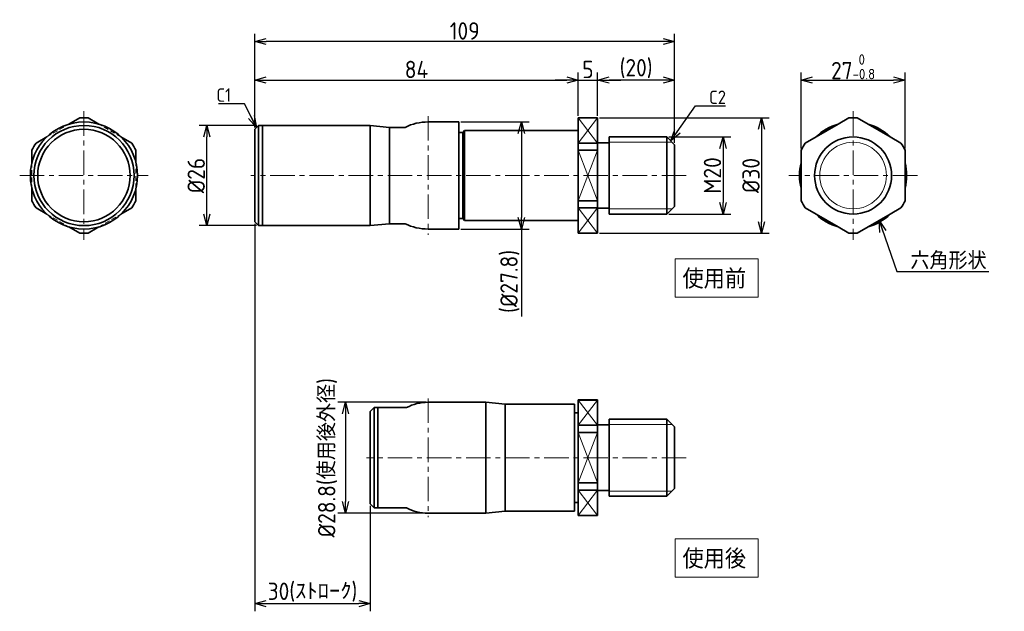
# Model space of a CAD drawing. Header units: millimetres. Extents: x 101 to 357, y -130 to 24.
import ezdxf

# ---------------------------------------------------------------- set-up
doc = ezdxf.new("R2010")
doc.units = ezdxf.units.MM
doc.header["$LTSCALE"] = 0.2
doc.linetypes.add('CENTER', pattern=[50.8, 31.75, -6.35, 6.35, -6.35])
doc.linetypes.add('HIDDEN', pattern=[9.525, 6.35, -3.175])
for name, color, linetype, lineweight in [('18-0-CON', 3, 'Continuous', 18), ('18-1-HID', 4, 'HIDDEN', 18), ('18-2-CEN', 1, 'CENTER', 18), ('35-0-CON', 7, 'Continuous', 35)]:
    doc.layers.add(name, color=color, linetype=linetype, lineweight=lineweight)
doc.styles.add('Dimension', font='isocp.shx', dxfattribs={"bigfont": 'bigfont.shx'})
doc.styles.get("Standard").update_dxf_attribs({"font": 'isocp.shx', "bigfont": 'bigfont.shx'})
doc.dimstyles.new('外形図／部品図', dxfattribs={"dimscale": 0, "dimtxt": 4.5, "dimasz": 3, "dimexe": 2, "dimexo": 0.5, "dimgap": 0.5, "dimtad": 1, "dimdec": 3, "dimdsep": 46, "dimtxsty": 'Dimension', "dimblk": 'OPEN30', "dimcen": 2.5, "dimclrd": 161, "dimclre": 161, "dimclrt": 161, "dimazin": 2, "dimtm": 1e-09, "dimtfac": 0.6, "dimtdec": 3, "dimtmove": 0, "dimatfit": 3, "dimldrblk": 'OPEN30', "dimfxl": 1, "dimarcsym": 0})

# ---------------------------------------------------------------- blocks, each defined once
blk = doc.blocks.new('_Open30')
at = {"color": 0, "linetype": 'ByBlock', "lineweight": -2}
for p, q in [((-1, 0.268), (0, 0)), ((0, 0), (-1, -0.268)), ((0, 0), (-1, 0))]:
    blk.add_line(p, q, dxfattribs=at)
blk = doc.blocks.new('*D36')
at = {"layer": '18-0-CON', "color": 161, "lineweight": -2}
for p, q in [((162.93, -3.77), (148, -3.77)), ((150, -26.77), (150, -6.77)), ((162.93, -29.77), (148, -29.77))]:
    blk.add_line(p, q, dxfattribs=at)
at = {"layer": 'Defpoints', "color": 0}
for p in [(150, -3.77), (163.43, -3.77), (163.43, -29.77)]:
    blk.add_point(p, dxfattribs=at)
at = {"layer": '18-0-CON', "color": 161, "lineweight": -2, "xscale": 3.000000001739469, "yscale": 3.000000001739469, "zscale": 3.000000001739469}
for p, rotation in [((150, -3.77), 90), ((150, -29.77), 270)]:
    blk.add_blockref('_Open30', p, dxfattribs=dict(at, rotation=rotation))
at = {"layer": '18-0-CON', "color": 161, "insert": (147.25, -16.77), "char_height": 4.5, "attachment_point": 5, "rotation": 90, "style": 'Dimension'}
blk.add_mtext('%%c26', dxfattribs=at)
blk = doc.blocks.new('*D37')
at = {"layer": '18-0-CON', "color": 161, "lineweight": -2}
for p, q in [((162.43, -4.27), (162.43, 10)), ((165.43, 8), (243.43, 8)), ((246.43, -1.27), (246.43, 10))]:
    blk.add_line(p, q, dxfattribs=at)
at = {"layer": 'Defpoints', "color": 0}
for p in [(246.43, 8), (246.43, -1.77), (162.43, -4.77)]:
    blk.add_point(p, dxfattribs=at)
at = {"layer": '18-0-CON', "color": 161, "lineweight": -2, "xscale": 3.000000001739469, "yscale": 3.000000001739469, "zscale": 3.000000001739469, "rotation": 180}
blk.add_blockref('_Open30', (162.43, 8), dxfattribs=at)
at = {"layer": '18-0-CON', "color": 161, "lineweight": -2, "xscale": 3.000000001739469, "yscale": 3.000000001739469, "zscale": 3.000000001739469}
blk.add_blockref('_Open30', (246.43, 8), dxfattribs=at)
at = {"layer": '18-0-CON', "color": 161, "insert": (204.43, 10.75), "char_height": 4.5, "attachment_point": 5, "style": 'Dimension'}
blk.add_mtext('84', dxfattribs=at)
blk = doc.blocks.new('*D38')
at = {"layer": '18-0-CON', "color": 161, "lineweight": -2}
for p, q in [((243.43, 8), (240.43, 8)), ((246.43, -1.27), (246.43, 10)), ((246.43, 8), (251.43, 8)), ((251.43, -1.27), (251.43, 10)), ((254.43, 8), (257.43, 8))]:
    blk.add_line(p, q, dxfattribs=at)
at = {"layer": 'Defpoints', "color": 0}
for p in [(251.43, 8), (246.43, -1.77), (251.43, -1.77)]:
    blk.add_point(p, dxfattribs=at)
at = {"layer": '18-0-CON', "color": 161, "lineweight": -2, "xscale": 3.000000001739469, "yscale": 3.000000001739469, "zscale": 3.000000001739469}
blk.add_blockref('_Open30', (246.43, 8), dxfattribs=at)
at = {"layer": '18-0-CON', "color": 161, "lineweight": -2, "xscale": 3.000000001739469, "yscale": 3.000000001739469, "zscale": 3.000000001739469, "rotation": 180}
blk.add_blockref('_Open30', (251.43, 8), dxfattribs=at)
at = {"layer": '18-0-CON', "color": 161, "insert": (248.93, 10.75), "char_height": 4.5, "attachment_point": 5, "style": 'Dimension'}
blk.add_mtext('5', dxfattribs=at)
blk = doc.blocks.new('*D39')
at = {"layer": '18-0-CON', "color": 161, "lineweight": -2}
for p, q in [((251.43, -1.27), (251.43, 10)), ((268.43, 8), (254.43, 8)), ((271.43, -7.27), (271.43, 10))]:
    blk.add_line(p, q, dxfattribs=at)
at = {"layer": 'Defpoints', "color": 0}
for p in [(251.43, 8), (251.43, -1.77), (271.43, -7.77)]:
    blk.add_point(p, dxfattribs=at)
at = {"layer": '18-0-CON', "color": 161, "lineweight": -2, "xscale": 3.000000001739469, "yscale": 3.000000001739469, "zscale": 3.000000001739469, "rotation": 180}
blk.add_blockref('_Open30', (251.43, 8), dxfattribs=at)
at = {"layer": '18-0-CON', "color": 161, "lineweight": -2, "xscale": 3.000000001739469, "yscale": 3.000000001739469, "zscale": 3.000000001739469}
blk.add_blockref('_Open30', (271.43, 8), dxfattribs=at)
at = {"layer": '18-0-CON', "color": 161, "insert": (261.43, 10.98), "char_height": 4.5, "attachment_point": 5, "style": 'Dimension'}
blk.add_mtext('(20)', dxfattribs=at)
blk = doc.blocks.new('*D40')
at = {"layer": '18-0-CON', "color": 161, "lineweight": -2}
for p, q in [((162.43, -4.27), (162.43, 20)), ((268.43, 18), (165.43, 18)), ((271.43, -8.27), (271.43, 20))]:
    blk.add_line(p, q, dxfattribs=at)
at = {"layer": 'Defpoints', "color": 0}
for p in [(162.43, 18), (162.43, -4.77), (271.43, -8.77)]:
    blk.add_point(p, dxfattribs=at)
at = {"layer": '18-0-CON', "color": 161, "lineweight": -2, "xscale": 3.000000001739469, "yscale": 3.000000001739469, "zscale": 3.000000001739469, "rotation": 180}
blk.add_blockref('_Open30', (162.43, 18), dxfattribs=at)
at = {"layer": '18-0-CON', "color": 161, "lineweight": -2, "xscale": 3.000000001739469, "yscale": 3.000000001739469, "zscale": 3.000000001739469}
blk.add_blockref('_Open30', (271.43, 18), dxfattribs=at)
at = {"layer": '18-0-CON', "color": 161, "insert": (216.93, 20.75), "char_height": 4.5, "attachment_point": 5, "style": 'Dimension'}
blk.add_mtext('109', dxfattribs=at)
blk = doc.blocks.new('*D41')
at = {"layer": '18-0-CON', "color": 161, "lineweight": -2}
for p, q in [((269.93, -6.77), (286, -6.77)), ((284, -9.77), (284, -23.77)), ((269.93, -26.77), (286, -26.77))]:
    blk.add_line(p, q, dxfattribs=at)
at = {"layer": 'Defpoints', "color": 0}
for p in [(269.43, -6.77), (269.43, -26.77), (284, -26.77)]:
    blk.add_point(p, dxfattribs=at)
at = {"layer": '18-0-CON', "color": 161, "lineweight": -2, "xscale": 3.000000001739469, "yscale": 3.000000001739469, "zscale": 3.000000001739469}
for p, rotation in [((284, -6.77), 90), ((284, -26.77), 270)]:
    blk.add_blockref('_Open30', p, dxfattribs=dict(at, rotation=rotation))
at = {"layer": '18-0-CON', "color": 161, "insert": (281.25, -16.77), "char_height": 4.5, "attachment_point": 5, "rotation": 90, "style": 'Dimension'}
blk.add_mtext('M20', dxfattribs=at)
blk = doc.blocks.new('*D42')
at = {"layer": '18-0-CON', "color": 161, "lineweight": -2}
for p, q in [((251.93, -1.77), (296, -1.77)), ((294, -4.77), (294, -28.77)), ((251.93, -31.77), (296, -31.77))]:
    blk.add_line(p, q, dxfattribs=at)
at = {"layer": 'Defpoints', "color": 0}
for p in [(251.43, -1.77), (251.43, -31.77), (294, -31.77)]:
    blk.add_point(p, dxfattribs=at)
at = {"layer": '18-0-CON', "color": 161, "lineweight": -2, "xscale": 3.000000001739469, "yscale": 3.000000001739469, "zscale": 3.000000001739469}
for p, rotation in [((294, -1.77), 90), ((294, -31.77), 270)]:
    blk.add_blockref('_Open30', p, dxfattribs=dict(at, rotation=rotation))
at = {"layer": '18-0-CON', "color": 161, "insert": (291.25, -16.77), "char_height": 4.5, "attachment_point": 5, "rotation": 90, "style": 'Dimension'}
blk.add_mtext('%%c30', dxfattribs=at)
blk = doc.blocks.new('*D43')
at = {"layer": '18-0-CON', "color": 161, "lineweight": -2}
for p, q in [((304.26, -9.73), (304.26, 10)), ((307.26, 8), (328.26, 8)), ((331.26, -9.73), (331.26, 10))]:
    blk.add_line(p, q, dxfattribs=at)
at = {"layer": 'Defpoints', "color": 0}
for p in [(331.26, 8), (304.26, -10.23), (331.26, -10.23)]:
    blk.add_point(p, dxfattribs=at)
at = {"layer": '18-0-CON', "color": 161, "lineweight": -2, "xscale": 3.000000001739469, "yscale": 3.000000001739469, "zscale": 3.000000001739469, "rotation": 180}
blk.add_blockref('_Open30', (304.26, 8), dxfattribs=at)
at = {"layer": '18-0-CON', "color": 161, "lineweight": -2, "xscale": 3.000000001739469, "yscale": 3.000000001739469, "zscale": 3.000000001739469}
blk.add_blockref('_Open30', (331.26, 8), dxfattribs=at)
at = {"layer": '18-0-CON', "color": 161, "insert": (317.76, 11.45), "char_height": 4.5, "attachment_point": 5, "style": 'Dimension'}
blk.add_mtext('27{\\H2.700000;\\S 0^ -0.8;}', dxfattribs=at)
blk = doc.blocks.new('*D44')
at = {"layer": '18-0-CON', "color": 161, "lineweight": -2}
for p, q in [((215.93, -2.87), (233.65, -2.87)), ((231.65, -5.87), (231.65, -27.67)), ((215.93, -30.67), (233.65, -30.67)), ((231.65, -30.67), (231.65, -53.31))]:
    blk.add_line(p, q, dxfattribs=at)
at = {"layer": 'Defpoints', "color": 0}
for p in [(215.43, -2.87), (215.43, -30.67), (231.65, -30.67)]:
    blk.add_point(p, dxfattribs=at)
at = {"layer": '18-0-CON', "color": 161, "lineweight": -2, "xscale": 3.000000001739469, "yscale": 3.000000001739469, "zscale": 3.000000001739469}
for p, rotation in [((231.65, -2.87), 90), ((231.65, -30.67), 270)]:
    blk.add_blockref('_Open30', p, dxfattribs=dict(at, rotation=rotation))
at = {"layer": '18-0-CON', "color": 161, "insert": (228.67, -44.26), "char_height": 4.5, "attachment_point": 5, "rotation": 90, "style": 'Dimension'}
blk.add_mtext('(%%c27.8)', dxfattribs=at)
blk = doc.blocks.new('*D45')
at = {"layer": '18-0-CON', "color": 161, "lineweight": -2}
for p, q in [((162.43, -29.27), (162.43, -129.85)), ((192.43, -102.5), (192.43, -129.85)), ((165.43, -127.85), (189.43, -127.85))]:
    blk.add_line(p, q, dxfattribs=at)
at = {"layer": 'Defpoints', "color": 0}
for p in [(162.43, -28.77), (192.43, -102), (192.43, -127.85)]:
    blk.add_point(p, dxfattribs=at)
at = {"layer": '18-0-CON', "color": 161, "lineweight": -2, "xscale": 3.000000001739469, "yscale": 3.000000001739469, "zscale": 3.000000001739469, "rotation": 180}
blk.add_blockref('_Open30', (162.43, -127.85), dxfattribs=at)
at = {"layer": '18-0-CON', "color": 161, "lineweight": -2, "xscale": 3.000000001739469, "yscale": 3.000000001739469, "zscale": 3.000000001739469}
blk.add_blockref('_Open30', (192.43, -127.85), dxfattribs=at)
at = {"layer": '18-0-CON', "color": 161, "insert": (177.43, -124.87), "char_height": 4.5, "attachment_point": 5, "style": 'Dimension'}
blk.add_mtext('30(ｽﾄﾛｰｸ)', dxfattribs=at)
blk = doc.blocks.new('*D46')
at = {"layer": '18-0-CON', "color": 161, "lineweight": -2}
for p, q in [((206.93, -75.6), (184, -75.6)), ((186, -78.6), (186, -101.4)), ((206.93, -104.4), (184, -104.4))]:
    blk.add_line(p, q, dxfattribs=at)
at = {"layer": 'Defpoints', "color": 0}
for p in [(207.43, -75.6), (186, -104.4), (207.43, -104.4)]:
    blk.add_point(p, dxfattribs=at)
at = {"layer": '18-0-CON', "color": 161, "lineweight": -2, "xscale": 3.000000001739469, "yscale": 3.000000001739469, "zscale": 3.000000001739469}
for p, rotation in [((186, -75.6), 90), ((186, -104.4), 270)]:
    blk.add_blockref('_Open30', p, dxfattribs=dict(at, rotation=rotation))
at = {"layer": '18-0-CON', "color": 161, "insert": (181.35, -90), "char_height": 4.5, "attachment_point": 5, "rotation": 90, "style": 'Dimension'}
blk.add_mtext('%%c28.8(使用後外径)', dxfattribs=at)

msp = doc.modelspace()

# ---------------------------------------------------------------- linework, layer by layer
at = {"layer": '18-0-CON'}
for p, q in [((246.4327, -8.3454), (251.4327, -1.807)), ((246.4327, -1.807), (251.4327, -8.3454)), ((254.4327, -8.1205), (270.7857, -8.1205)), ((246.4327, -10.2292), (251.4327, -23.3059)), ((251.4327, -10.2292), (246.4327, -23.3059)), ((246.4327, -25.1897), (251.4327, -31.7281)), ((246.4327, -31.7281), (251.4327, -25.1897)), ((254.4327, -25.4145), (270.7857, -25.4145)), ((246.4327, -81.5817), (251.4327, -75.0433)), ((246.4327, -75.0433), (251.4327, -81.5817)), ((254.4327, -81.3569), (270.7857, -81.3569)), ((246.4327, -83.4655), (251.4327, -96.5422)), ((251.4327, -83.4655), (246.4327, -96.5422)), ((246.4327, -98.426), (251.4327, -104.9644)), ((246.4327, -104.9644), (251.4327, -98.426)), ((254.4327, -98.6509), (270.7857, -98.6509))]:
    msp.add_line(p, q, dxfattribs=at)
for points in [[(271.6105, -38.3667), (293.1152, -38.3667), (293.1152, -48.3346), (271.6105, -48.3346)], [(271.6105, -111.0151), (293.1152, -111.0151), (293.1152, -120.983), (271.6105, -120.983)]]:
    msp.add_lwpolyline(points, close=True, dxfattribs=at)
msp.add_circle((317.7588, -16.7675), 8.647, dxfattribs=at)
at = {"layer": '18-1-HID'}
for p, q in [((108.4896, -6.7315), (114.2238, -3.4209)), ((127.7238, -6.7315), (121.9896, -3.4209)), ((104.6067, -13.457), (104.6067, -20.0781)), ((131.6067, -20.0781), (131.6067, -13.457)), ((108.4896, -26.8036), (114.2238, -30.1142)), ((121.9896, -30.1142), (127.7238, -26.8036))]:
    msp.add_line(p, q, dxfattribs=at)
at = {"layer": '18-2-CEN'}
for p, q in [((118.1067, -0.0911), (118.1067, -33.444)), ((207.4327, -1.3701), (207.4327, -32.1649)), ((317.7588, -0.0911), (317.7588, -33.444)), ((101.4302, -16.7675), (134.7832, -16.7675)), ((274.4327, -16.7675), (161.4327, -16.7675)), ((334.4353, -16.7675), (301.0823, -16.7675)), ((207.4327, -74.6065), (207.4327, -105.4012)), ((274.4327, -90.0039), (191.4327, -90.0039))]:
    msp.add_line(p, q, dxfattribs=at)
at = {"layer": '35-0-CON'}
for p, q in [((114.2238, -3.4209), (117.0191, -1.807)), ((121.9896, -3.4209), (119.1943, -1.807)), ((246.4327, -1.7675), (251.4327, -1.7675)), ((246.4327, -16.7675), (246.4327, -1.7675)), ((246.4327, -1.807), (251.4327, -1.807)), ((251.4327, -16.7675), (251.4327, -1.7675)), ((313.8758, -3.4209), (316.6712, -1.807)), ((321.6417, -3.4209), (318.8464, -1.807)), ((162.4327, -4.7675), (163.4327, -3.7675)), ((162.4327, -16.7675), (162.4327, -4.7675)), ((164.4327, -3.7675), (163.4327, -3.7675)), ((163.4327, -3.7675), (163.4327, -16.7675)), ((164.4327, -3.7675), (192.4327, -3.7675)), ((164.4327, -16.7675), (164.4327, -3.7675)), ((192.4327, -3.7675), (197.4327, -4.2675)), ((192.4327, -3.7675), (192.4327, -29.7675)), ((197.4327, -4.2675), (201.4695, -4.2675)), ((197.4327, -29.2675), (197.4327, -4.2675)), ((207.4327, -2.8675), (215.4327, -2.8675)), ((215.4327, -30.6675), (215.4327, -2.8675)), ((308.1417, -6.7315), (313.8758, -3.4209)), ((327.3758, -6.7315), (321.6417, -3.4209)), ((105.6943, -8.3454), (108.4896, -6.7315)), ((130.5191, -8.3454), (127.7238, -6.7315)), ((215.4327, -5.6175), (216.4327, -5.6175)), ((216.4327, -5.6175), (216.9327, -5.1175)), ((216.4327, -5.6175), (216.4327, -27.9175)), ((216.9327, -5.1175), (246.4327, -5.1175)), ((216.9327, -28.4175), (216.9327, -5.1175)), ((254.4327, -6.7675), (254.4327, -16.7675)), ((254.4327, -6.7675), (269.4327, -6.7675)), ((269.4327, -6.7675), (271.4327, -8.7675)), ((269.4327, -26.7675), (269.4327, -6.7675)), ((305.3464, -8.3454), (308.1417, -6.7315)), ((330.1712, -8.3454), (327.3758, -6.7315)), ((246.4327, -8.3454), (251.4327, -8.3454)), ((254.4327, -8.2675), (251.4327, -8.2675)), ((271.4327, -8.7675), (271.4327, -16.7675)), ((104.6067, -10.2292), (104.6067, -13.457)), ((131.6067, -10.2292), (131.6067, -13.457)), ((246.4327, -10.2292), (251.4327, -10.2292)), ((304.2588, -10.2292), (304.2588, -13.457)), ((331.2588, -10.2292), (331.2588, -13.457)), ((304.2588, -20.0781), (304.2588, -13.457)), ((331.2588, -13.457), (331.2588, -20.0781)), ((162.4327, -16.7675), (162.4327, -28.7675)), ((163.4327, -29.7675), (163.4327, -16.7675)), ((164.4327, -16.7675), (164.4327, -29.7675)), ((246.4327, -16.7675), (246.4327, -31.7675)), ((251.4327, -16.7675), (251.4327, -31.7675)), ((254.4327, -26.7675), (254.4327, -16.7675)), ((271.4327, -24.7675), (271.4327, -16.7675)), ((104.6067, -20.0781), (104.6067, -23.3059)), ((131.6067, -20.0781), (131.6067, -23.3059)), ((304.2588, -20.0781), (304.2588, -23.3059)), ((331.2588, -20.0781), (331.2588, -23.3059)), ((108.4896, -26.8036), (105.6943, -25.1897)), ((127.7238, -26.8036), (130.5191, -25.1897)), ((246.4327, -23.3059), (251.4327, -23.3059)), ((246.4327, -25.1897), (251.4327, -25.1897)), ((254.4327, -25.2675), (251.4327, -25.2675)), ((269.4327, -26.7675), (271.4327, -24.7675)), ((308.1417, -26.8036), (305.3464, -25.1897)), ((327.3758, -26.8036), (330.1712, -25.1897)), ((215.4327, -27.9175), (216.4327, -27.9175)), ((216.4327, -27.9175), (216.9327, -28.4175)), ((254.4327, -26.7675), (269.4327, -26.7675)), ((313.8758, -30.1142), (308.1417, -26.8036)), ((327.3758, -26.8036), (321.6417, -30.1142)), ((117.0191, -31.7281), (114.2238, -30.1142)), ((119.1943, -31.7281), (121.9896, -30.1142)), ((162.4327, -28.7675), (163.4327, -29.7675)), ((164.4327, -29.7675), (163.4327, -29.7675)), ((164.4327, -29.7675), (192.4327, -29.7675)), ((192.4327, -29.7675), (197.4327, -29.2675)), ((197.4327, -29.2675), (201.4695, -29.2675)), ((207.4327, -30.6675), (215.4327, -30.6675)), ((216.9327, -28.4175), (246.4327, -28.4175)), ((316.6712, -31.7281), (313.8758, -30.1142)), ((318.8464, -31.7281), (321.6417, -30.1142)), ((246.4327, -31.7281), (251.4327, -31.7281)), ((246.4327, -31.7675), (251.4327, -31.7675)), ((207.4327, -75.6039), (222.4327, -75.6039)), ((222.4327, -75.6039), (227.4327, -76.1039)), ((222.4327, -75.6039), (222.4327, -104.4039)), ((227.4327, -76.1039), (245.4327, -76.1039)), ((227.4327, -103.9039), (227.4327, -76.1039)), ((245.4327, -76.1039), (245.4327, -103.9039)), ((246.4327, -75.0039), (251.4327, -75.0039)), ((246.4327, -90.0039), (246.4327, -75.0039)), ((246.4327, -75.0433), (251.4327, -75.0433)), ((251.4327, -90.0039), (251.4327, -75.0039)), ((192.4327, -78.0039), (193.4327, -77.0039)), ((192.4327, -90.0039), (192.4327, -78.0039)), ((194.4327, -77.0039), (193.4327, -77.0039)), ((193.4327, -77.0039), (193.4327, -90.0039)), ((194.4327, -77.0039), (201.8327, -77.0039)), ((194.4327, -90.0039), (194.4327, -77.0039)), ((245.4327, -78.3539), (246.4327, -78.3539)), ((246.4327, -81.5817), (251.4327, -81.5817)), ((254.4327, -81.5039), (251.4327, -81.5039)), ((254.4327, -80.0039), (254.4327, -90.0039)), ((254.4327, -80.0039), (269.4327, -80.0039)), ((269.4327, -80.0039), (271.4327, -82.0039)), ((269.4327, -100.0039), (269.4327, -80.0039)), ((246.4327, -83.4655), (251.4327, -83.4655)), ((271.4327, -82.0039), (271.4327, -90.0039)), ((192.4327, -90.0039), (192.4327, -102.0039)), ((193.4327, -103.0039), (193.4327, -90.0039)), ((194.4327, -90.0039), (194.4327, -103.0039)), ((246.4327, -90.0039), (246.4327, -105.0039)), ((251.4327, -90.0039), (251.4327, -105.0039)), ((254.4327, -100.0039), (254.4327, -90.0039)), ((271.4327, -98.0039), (271.4327, -90.0039)), ((246.4327, -96.5422), (251.4327, -96.5422)), ((246.4327, -98.426), (251.4327, -98.426)), ((254.4327, -98.5039), (251.4327, -98.5039)), ((269.4327, -100.0039), (271.4327, -98.0039)), ((192.4327, -102.0039), (193.4327, -103.0039)), ((245.4327, -101.6539), (246.4327, -101.6539)), ((254.4327, -100.0039), (269.4327, -100.0039)), ((194.4327, -103.0039), (193.4327, -103.0039)), ((194.4327, -103.0039), (201.8327, -103.0039)), ((207.4327, -104.4039), (222.4327, -104.4039)), ((222.4327, -104.4039), (227.4327, -103.9039)), ((227.4327, -103.9039), (245.4327, -103.9039)), ((246.4327, -104.9644), (251.4327, -104.9644)), ((246.4327, -105.0039), (251.4327, -105.0039))]:
    msp.add_line(p, q, dxfattribs=at)
for centre, radius in [((118.1067, -16.7675), 13.9), ((118.1067, -16.7675), 13), ((118.1067, -16.7675), 12), ((317.7588, -16.7675), 10)]:
    msp.add_circle(centre, radius, dxfattribs=at)
for centre, radius, start, end in [((118.1067, -16.7675), 15, 85.841933, 94.158067), ((317.7588, -16.7675), 15, 85.841933, 94.158067), ((207.4327, -16.2675), 13.4, 90, 116.424392), ((317.7588, -16.7675), 13.9, 106.221332, 133.778668), ((317.7588, -16.7675), 13.9, 46.221332, 73.778668), ((118.1067, -16.7675), 15, 145.841933, 154.158067), ((118.1067, -16.7675), 15, 25.841933, 34.158067), ((317.7588, -16.7675), 15, 145.841933, 154.158067), ((317.7588, -16.7675), 15, 25.841933, 34.158067), ((317.7588, -16.7675), 13.9, 166.221332, 193.778668), ((317.7588, -16.7675), 13.9, 346.221332, 13.778668), ((118.1067, -16.7675), 15, 205.841933, 214.158067), ((118.1067, -16.7675), 15, 325.841933, 334.158067), ((317.7588, -16.7675), 15, 205.841933, 214.158067), ((317.7588, -16.7675), 15, 325.841933, 334.158067), ((317.7588, -16.7675), 13.9, 226.221332, 253.778668), ((317.7588, -16.7675), 13.9, 286.221332, 313.778668), ((207.4327, -17.2675), 13.4, 243.575608, 270), ((118.1067, -16.7675), 15, 265.841933, 274.158067), ((317.7588, -16.7675), 15, 265.841933, 274.158067), ((207.4327, -87.5039), 11.9, 90, 118.072487), ((207.4327, -92.5039), 11.9, 241.927513, 270)]:
    msp.add_arc(centre, radius, start, end, dxfattribs=at)

# ---------------------------------------------------------------- texts
at = {"layer": '18-0-CON', "color": 161, "style": 'Dimension'}
for s, insert, char_height, attachment_point in [('C1', (156.313, 2.3522), 3.5, 9), ('C2', (280.3754, 1.7727), 3.5, 7), ('六角形状', (332.6183, -41.1389), 4.5, 7)]:
    msp.add_mtext(s, dxfattribs=dict(at, insert=insert, char_height=char_height, attachment_point=attachment_point))
at = {"layer": '18-0-CON', "char_height": 5, "width": 45.969018, "attachment_point": 1}
for s, insert in [('使用前', (273.4769, -41.1083)), ('使用後', (273.4769, -113.7567))]:
    msp.add_mtext(s, dxfattribs=dict(at, insert=insert))

# ---------------------------------------------------------------- dimensions: what is measured, and where the dimension line sits
at = {"layer": '18-0-CON'}
for base, p1, p2, override, picture, middle in [((162.4327, 18), (271.4327, -8.7675), (162.4327, -4.7675), {"dimscale": 1}, '*D40', (216.9327, 20.75)), ((331.2588, 8), (304.2588, -10.2292), (331.2588, -10.2292), {"dimscale": 1, "dimgap": 0.5, "dimtol": 1, "dimlim": 0, "dimtm": 0.8}, '*D43', (317.7588, 11.4491)), ((246.4327, 8), (162.4327, -4.7675), (246.4327, -1.7675), {"dimscale": 1}, '*D37', (204.4327, 10.75)), ((251.4327, 8), (246.4327, -1.7675), (251.4327, -1.7675), {"dimscale": 1}, '*D38', (248.9327, 10.75)), ((251.4327, 8), (271.4327, -7.7675), (251.4327, -1.7675), {"dimscale": 1, "dimpost": '(<>)'}, '*D39', (261.4327, 10.975)), ((192.4327, -127.8498), (162.4327, -28.7675), (192.4327, -102.0039), {"dimscale": 1, "dimpost": '(ｽﾄﾛｰｸ)'}, '*D45', (177.4327, -124.8748))]:
    dim = msp.add_linear_dim(base=base, p1=p1, p2=p2, dimstyle='外形図／部品図', override=override, dxfattribs=at)
    dim.commit()
    dim.dimension.update_dxf_attribs({"geometry": picture, "text_midpoint": middle})
for base, p1, p2, override, picture, middle in [((294, -31.7675), (251.4327, -1.7675), (251.4327, -31.7675), {"dimscale": 1, "dimpost": '%%c<>'}, '*D42', (291.25, -16.7675)), ((150, -3.7675), (163.4327, -29.7675), (163.4327, -3.7675), {"dimscale": 1, "dimpost": '%%c<>'}, '*D36', (147.2496, -16.7675)), ((284, -26.7675), (269.4327, -6.7675), (269.4327, -26.7675), {"dimscale": 1, "dimpost": 'M<>'}, '*D41', (281.2496, -16.7675))]:
    dim = msp.add_linear_dim(base=base, p1=p1, p2=p2, angle=90, dimstyle='外形図／部品図', override=override, dxfattribs=at)
    dim.commit()
    dim.dimension.update_dxf_attribs({"geometry": picture, "text_midpoint": middle})
for base, p1, p2, override, picture, middle in [((231.6458, -30.6675), (215.4327, -2.8675), (215.4327, -30.6675), {"dimscale": 1, "dimpost": '(%%c<>)'}, '*D44', (231.6458, -44.2619)), ((186, -104.4039), (207.4327, -75.6039), (207.4327, -104.4039), {"dimscale": 1, "dimpost": '%%c<>(使用後外径)', "dimtmove": 2}, '*D46', (181.3542, -90.0039))]:
    dim = msp.add_linear_dim(base=base, p1=p1, p2=p2, angle=90, dimstyle='外形図／部品図', override=override, dxfattribs=at)
    dim.commit()
    dim.dimension.update_dxf_attribs({"geometry": picture, "text_midpoint": middle, "dimtype": 160})

# ---------------------------------------------------------------- leaders
at = {"layer": '18-0-CON', "annotation_type": 0, "has_hookline": 1}
for points, hookline_direction, text_width in [([(162.9327, -4.2675), (159.813, 1.8522), (156.813, 1.8522)], 1, 3.3131), ([(270.4327, -7.7675), (276.8754, 1.2727), (279.8754, 1.2727)], 0, 4.2233), ([(324.5088, -28.4589), (329.1183, -41.6389), (332.1183, -41.6389)], 0, 20.4)]:
    msp.add_leader(points, dimstyle='外形図／部品図', override={"dimscale": 1}, dxfattribs=dict(at, hookline_direction=hookline_direction, text_width=text_width))

doc.saveas('drawing.dxf')
